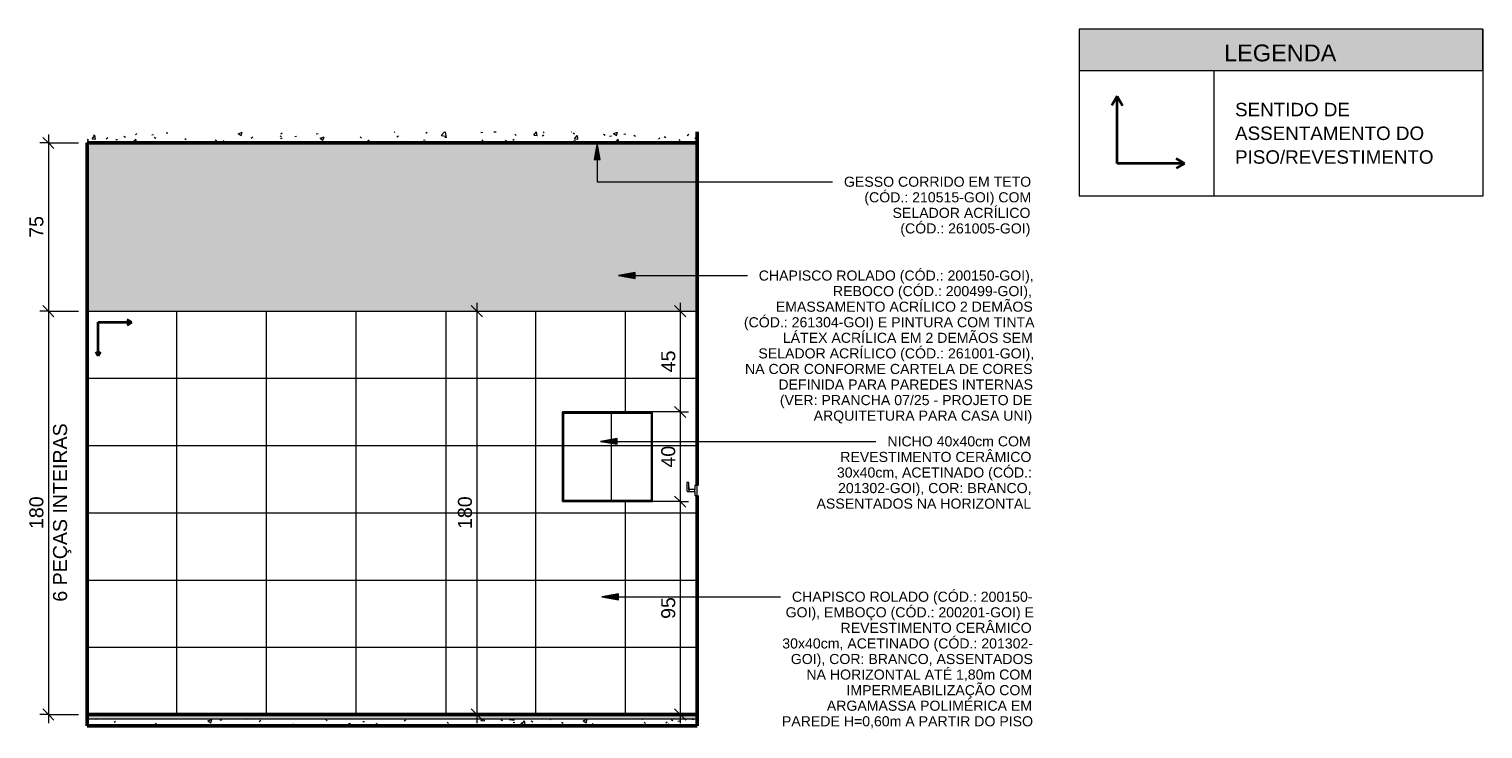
# Model space of a CAD drawing. Header units: millimetres. Extents: x -336 to 27370, y -15225 to 9845.
# Tile 43 of 43: x 20889 to 27370, y -84 to 3038. Entities that reach past the tile are written whole.
import ezdxf

# ---------------------------------------------------------------- set-up
doc = ezdxf.new("R2010")
doc.units = ezdxf.units.MM
for name, color, linetype, lineweight in [('A-ANNO-DIMS', 7, 'Continuous', 9), ('A-ANNO-DIMS-25', 7, 'Continuous', 9), ('A-CLNG', 7, 'Continuous', 5), ('A-DETL-GENF', 7, 'Continuous', 5), ('A-DOOR', 7, 'Continuous', 5), ('A-FLOR', 7, 'Continuous', 5), ('A-FLOR-MCUT', 7, 'Continuous', 5), ('A-FLOR-PATT', 7, 'Continuous', 5), ('A-WALL', 7, 'Continuous', 5), ('A-WALL-PATT', 7, 'Continuous', 50), ('G-ANNO-TEXT', 7, 'Continuous', 9), ('I-WALL', 7, 'Continuous', 5), ('P-SANR-FIXT', 7, 'Continuous', 5)]:
    doc.layers.add(name, color=color, linetype=linetype, lineweight=lineweight)
doc.layers.add('A-ANNO-NOTE', color=1, linetype='Continuous', lineweight=9, true_color=0xff0000)
doc.layers.add('A-DETL', color=7, linetype='Continuous', lineweight=5, true_color=0x00a600)
doc.styles.add('Arial_2', font='arial.ttf', dxfattribs={"height": 75})
doc.styles.add('Arial_5', font='arial.ttf', dxfattribs={"height": 62.5})
doc.styles.add('Arial_6', font='arial.ttf', dxfattribs={"height": 45})
doc.styles.add('Arial_7', font='arial.ttf', dxfattribs={"height": 60})
doc.dimstyles.new('Com_linha__ref__contínua__-_Cor_Vermelha_Arial_2_5mm', dxfattribs={"dimscale": 304.8, "dimtxt": 63.766212, "dimasz": 0.164042, "dimexe": 0.123031, "dimexo": 0.123031, "dimgap": 0.012303, "dimtad": 1, "dimdec": 1, "dimlfac": 0.1, "dimrnd": 0.1, "dimdsep": 46, "dimtxsty": 'Arial_5', "dimblk1": 'OBLIQUE', "dimblk2": 'OBLIQUE', "dimsah": 1, "dimcen": 0.09, "dimdle": 0.123031, "dimazin": 0, "dimtfac": 1, "dimtdec": 4, "dimtix": 1, "dimtmove": 0, "dimatfit": 3, "dimfxl": 1, "dimtvp": 1, "dimtolj": 1, "dimtzin": 0, "dimarcsym": 2})
pattern_1 = [(50, (35262.55, 0), (182.1847, -15.9391), [19.05, -209.55]), (355, (35262.55, 0), (-35.2424, 191.0566), [15.24, -167.64]), (100.451, (35277.73, -1.33), (146.9425, 175.1167), [16.19, -178.09]), (46.184, (35262.55, 50.8), (271.079, -42.0433), [28.575, -314.325]), (96.636, (35285.14, 47.3), (237.4025, 247.427), [24.285, -267.135]), (351.184, (35262.55, 50.8), (237.4046, 247.425), [22.86, -251.46]), (21, (35287.95, 38.1), (151.6149, -102.2655), [19.05, -209.55]), (326, (35287.95, 38.1), (61.8024, 184.1877), [15.24, -167.64]), (71.451, (35300.58, 29.58), (213.417, 81.9214), [16.19, -178.09]), (37.5, (35262.546, 0), (3.08832, 84.55508), [8.382, -157.226, 8.382, -161.798, -168.275]), (37.5, (35262.546, 0), (3.08832, 84.55508), [-335.788, 8.382, -159.893]), (7.5, (35262.55, 0), (66.81944, 100.18075), [8.382, -88.646, 8.382, -153.416, -64.135]), (7.5, (35262.55, 0), (66.81944, 100.18075), [-258.826, 8.382, -55.753]), (327.5, (35205.904, 0), (135.5905, -5.7289), [8.382, -55.118, 8.382, -189.738, -262.89]), (327.5, (35205.904, 0), (135.5905, -5.7289), [-261.62, 8.382, -254.508]), (317.5, (35180.5, 0), (148.1289, 25.4268), [8.382, -74.168, 8.382, -123.19, -186.69]), (317.5, (35180.5, 0), (148.1289, 25.4268), [-214.122, 8.382, -178.308])]
pattern_2 = [(0, (-14115.04, -20), (0, 300), []), (90, (-14115.04, -20), (-400, 2e-14), [])]

# ---------------------------------------------------------------- blocks, each defined once
blk = doc.blocks.new('PORTA DE GIRO L_2818057-5d0')
at = {"layer": 'A-DOOR', "lineweight": 15}
for p, q in [((-14115, 2090), (-14115.2, 2090)), ((-14115.2, 2080), (-14115, 2080)), ((-14115, 2080), (-14115, 2090))]:
    blk.add_line(p, q, dxfattribs=at)
at = {"layer": 'A-DOOR'}
blk.add_line((-14115, 0), (-14115, 2080), dxfattribs=at)
blk = doc.blocks.new('NICHO - NICHO-1991044-5d')
at = {"layer": 'A-WALL-PATT', "lineweight": 5, "true_color": 0x808080}
h = blk.add_hatch(dxfattribs=at)
h.set_pattern_fill('FP_10', color=8, style=0, pattern_type=2)
h.set_pattern_definition(pattern_2)
h.paths.add_polyline_path([(-11995, 930), (-11595, 930), (-11595, 1330), (-11995, 1330), (-11995, 935)])
h.paths.add_polyline_path([(-11990, 935), (-11990, 1325), (-11600, 1325), (-11600, 935), (-11734.6, 935)])
h = blk.add_hatch(dxfattribs=at)
h.set_pattern_fill('FP_10', color=8, style=0, pattern_type=2)
h.set_pattern_definition(pattern_2)
h.paths.add_polyline_path([(-11600, 935), (-11600, 1325), (-11990, 1325), (-11990, 935), (-11734.6, 935)])
at = {"layer": 'A-WALL'}
for p, q in [((-11595, 1330), (-11995, 1330)), ((-11995, 1330), (-11995, 930)), ((-11990, 1325), (-11600, 1325)), ((-11990, 935), (-11990, 1325)), ((-11600, 1325), (-11600, 935)), ((-11595, 930), (-11595, 1330)), ((-11995, 930), (-11595, 930)), ((-11600, 935), (-11990, 935))]:
    blk.add_line(p, q, dxfattribs=at)
blk = doc.blocks.new('deca_cabide-duplo_acessorio-disco_2062_dsc - 2062_BL_DSC_NO_Black Noir-2957137-5d')
at = {"layer": 'P-SANR-FIXT'}
for p, q in [((-11440.7, 1015.2), (-11441, 980)), ((-11431.8, 1015.2), (-11440.7, 1015.2)), ((-11436.3, 975.3), (-11405, 975.3)), ((-11431.5, 980.1), (-11431.8, 1015.2)), ((-11431.6, 984.7), (-11431.8, 1015.2)), ((-11405, 984.7), (-11431.6, 984.7)), ((-11405, 1001.5), (-11405, 984.7)), ((-11405, 975.3), (-11405, 984.7)), ((-11405, 975.3), (-11405, 958.5)), ((-11395, 1002.1), (-11404.5, 1002)), ((-11395, 957.9), (-11395, 1002.1)), ((-11404.5, 958), (-11401.1, 958)), ((-11401.1, 958), (-11395, 957.9))]:
    blk.add_line(p, q, dxfattribs=at)
for centre, radius, start, end in [((-11436.3, 980), 4.71, 179.49995, 270.50759), ((-11436.3, 980), 4.78, 270.35114, 0.5001), ((-11404.5, 1001.5), 0.5, 90.5, 180), ((-11404.5, 958.5), 0.5, 180, 269.5)]:
    blk.add_arc(centre, radius, start, end, dxfattribs=at)
blk = doc.blocks.new('DIMBLOCK55-5d')
at = {"layer": 'A-ANNO-DIMS-25', "color": 242, "true_color": 0xbd2b2e}
for p, q in [((20975, 2530), (20937.5, 2530)), ((20975, 2530), (20950, 2555)), ((20975, 2567.5), (20975, 1780)), ((20975, 2530), (21000, 2505)), ((20975, 2530), (21110, 2530)), ((20975, 1780), (20937.5, 1780)), ((20975, 1780), (20950, 1805)), ((20975, 1780), (21000, 1755)), ((20975, 1780), (21110, 1780))]:
    blk.add_line(p, q, dxfattribs=at)
at = {"layer": 'A-ANNO-DIMS-25', "color": 0, "insert": (20890.2, 2106.9), "char_height": 62.5, "width": 115.368, "attachment_point": 1, "rotation": 90, "line_spacing_factor": 0.941778, "style": 'Arial_5'}
blk.add_mtext('75', dxfattribs=at)
blk = doc.blocks.new('_Oblique')
at = {"color": 0, "linetype": 'ByBlock', "lineweight": -2}
blk.add_line((-0.5, -0.5), (0.5, 0.5), dxfattribs=at)
blk = doc.blocks.new('DIMBLOCK56-5d')
at = {"layer": 'A-ANNO-DIMS-25', "color": 242, "true_color": 0xbd2b2e}
for p, q in [((20975, 1780), (20937.5, 1780)), ((20975, 1780), (20950, 1805)), ((20975, 1780), (20975, -57.5)), ((20975, 1780), (21000, 1755)), ((20975, 1780), (21110, 1780)), ((20975, -20), (20950, 5)), ((20975, -20), (20937.5, -20)), ((20975, -20), (21000, -45)), ((20975, -20), (21110, -20))]:
    blk.add_line(p, q, dxfattribs=at)
at = {"layer": 'A-ANNO-DIMS-25', "color": 0, "char_height": 62.5, "attachment_point": 1, "rotation": 90, "line_spacing_factor": 0.941778, "style": 'Arial_5'}
for s, insert, width in [('6 PEÇAS INTEIRAS', (20995.8, 483.7), 951.196), ('180', (20890.2, 807.9), 173.052)]:
    blk.add_mtext(s, dxfattribs=dict(at, insert=insert, width=width))
blk = doc.blocks.new('Símbolo - Início Piso - Iniciar Piso-2718082-5d')
at = {"layer": 'A-ANNO-NOTE', "lineweight": 35}
for p, q in [((-14065, 1730), (-13915, 1730)), ((-14065, 1580), (-14065, 1730)), ((-13915, 1730), (-13936, 1742.1)), ((-13915, 1730), (-13936, 1717.9)), ((-14065, 1580), (-14075.7, 1598.5)), ((-14065, 1580), (-14054.4, 1598.5))]:
    blk.add_line(p, q, dxfattribs=at)
blk = doc.blocks.new('DIMBLOCK57-5d')
at = {"layer": 'A-ANNO-DIMS-25', "color": 242, "true_color": 0xbd2b2e}
for p, q in [((23791.9, 1817.5), (23791.9, 1330)), ((23791.9, 1780), (23766.9, 1805)), ((23791.9, 1780), (23789.8, 1780)), ((23791.9, 1780), (23816.9, 1755)), ((23791.9, 1780), (23829.4, 1780)), ((23791.9, 1330), (23617.7, 1330)), ((23791.9, 1330), (23766.9, 1355)), ((23791.9, 1330), (23816.9, 1305)), ((23791.9, 1330), (23829.4, 1330))]:
    blk.add_line(p, q, dxfattribs=at)
at = {"layer": 'A-ANNO-DIMS-25', "color": 0, "insert": (23707, 1506.9), "char_height": 62.5, "width": 115.368, "attachment_point": 1, "rotation": 90, "line_spacing_factor": 0.941778, "style": 'Arial_5'}
blk.add_mtext('45', dxfattribs=at)
blk = doc.blocks.new('DIMBLOCK58-5d')
at = {"layer": 'A-ANNO-DIMS-25', "color": 242, "true_color": 0xbd2b2e}
for p, q in [((23791.9, 1330), (23617.7, 1330)), ((23791.9, 1330), (23766.9, 1355)), ((23791.9, 1330), (23791.9, 930)), ((23791.9, 1330), (23816.9, 1305)), ((23791.9, 1330), (23829.4, 1330)), ((23791.9, 930), (23617.7, 930)), ((23791.9, 930), (23766.9, 955)), ((23791.9, 930), (23816.9, 905)), ((23791.9, 930), (23829.4, 930))]:
    blk.add_line(p, q, dxfattribs=at)
at = {"layer": 'A-ANNO-DIMS-25', "color": 0, "insert": (23707, 1081.9), "char_height": 62.5, "width": 115.368, "attachment_point": 1, "rotation": 90, "line_spacing_factor": 0.941778, "style": 'Arial_5'}
blk.add_mtext('40', dxfattribs=at)
blk = doc.blocks.new('DIMBLOCK59-5d')
at = {"layer": 'A-ANNO-DIMS-25', "color": 242, "true_color": 0xbd2b2e}
for p, q in [((23791.9, 930), (23617.7, 930)), ((23791.9, 930), (23766.9, 955)), ((23791.9, 930), (23791.9, -57.5)), ((23791.9, 930), (23816.9, 905)), ((23791.9, 930), (23829.4, 930)), ((23791.9, -20), (23766.9, 5)), ((23791.9, -20), (23789.8, -20)), ((23791.9, -20), (23816.9, -45)), ((23791.9, -20), (23829.4, -20))]:
    blk.add_line(p, q, dxfattribs=at)
at = {"layer": 'A-ANNO-DIMS-25', "color": 0, "insert": (23707, 406.9), "char_height": 62.5, "width": 115.368, "attachment_point": 1, "rotation": 90, "line_spacing_factor": 0.941778, "style": 'Arial_5'}
blk.add_mtext('95', dxfattribs=at)
blk = doc.blocks.new('DIMBLOCK60-5d')
at = {"layer": 'A-ANNO-DIMS-25', "color": 242, "true_color": 0xbd2b2e}
for p, q in [((22885.6, 1817.5), (22885.6, -57.5)), ((22885.6, 1780), (22860.6, 1805)), ((22885.6, 1780), (22883.5, 1780)), ((22885.6, 1780), (22910.6, 1755)), ((22885.6, 1780), (22923.1, 1780)), ((22885.6, -20), (22860.6, 5)), ((22885.6, -20), (22883.5, -20)), ((22885.6, -20), (22910.6, -45)), ((22885.6, -20), (22923.1, -20))]:
    blk.add_line(p, q, dxfattribs=at)
at = {"layer": 'A-ANNO-DIMS-25', "color": 0, "insert": (22800.7, 807.9), "char_height": 62.5, "width": 173.052, "attachment_point": 1, "rotation": 90, "line_spacing_factor": 0.941778, "style": 'Arial_5'}
blk.add_mtext('180', dxfattribs=at)
blk = doc.blocks.new('Símbolo - Início Piso - Iniciar Piso-2718082-SENTIDO DE ASSENTAMENTO')
at = {"layer": 'A-ANNO-NOTE', "lineweight": 35}
for p, q in [((4440.7, 2738.9), (4416.5, 2696.9)), ((4440.7, 2738.9), (4465, 2696.9)), ((4440.7, 2438.9), (4440.7, 2738.9)), ((4740.7, 2438.9), (4440.7, 2438.9)), ((4740.7, 2438.9), (4703.8, 2460.2)), ((4740.7, 2438.9), (4703.8, 2417.5))]:
    blk.add_line(p, q, dxfattribs=at)

msp = doc.modelspace()

# ---------------------------------------------------------------- hatches: boundary and pattern name
at = {"layer": 'A-DETL-GENF', "true_color": 0xb6b6b6}
msp.add_hatch(color=253, dxfattribs=at).paths.add_polyline_path([(27370.31, 2853.16), (27370.31, 3038.16), (25570.31, 3038.16), (25570.31, 2853.16)])
at = {"layer": 'A-FLOR', "true_color": 0xbbc5c4}
msp.add_hatch(color=9, dxfattribs=at).paths.add_polyline_path([(22507.69, -40), (23867.5, -40), (23867.5, -20), (21147.5, -20), (21147.5, -40), (21827.51, -40)])
at = {"layer": 'A-FLOR-PATT', "true_color": 0x787878}
h = msp.add_hatch(dxfattribs=at)
h.set_pattern_fill('FP_8', color=8, style=0, pattern_type=2)
h.set_pattern_definition(pattern_1)
h.paths.add_polyline_path([(23867.5, 2530), (23867.5, 2580.14), (21147.33, 2580.14), (21147.5, 2530), (22507.69, 2530)])
h = msp.add_hatch(dxfattribs=at)
h.set_pattern_fill('FP_8', color=8, style=0, pattern_type=2)
h.set_pattern_definition(pattern_1)
h.paths.add_polyline_path([(21147.33, -70), (21147.5, -70), (21147.33, -20)])
h = msp.add_hatch(dxfattribs=at)
h.set_pattern_fill('FP_8', color=8, style=0, pattern_type=2)
h.set_pattern_definition(pattern_1)
h.paths.add_polyline_path([(23867.5, -70), (23867.5, -40), (21147.5, -40), (21147.5, -70), (23527.97, -70)])
h = msp.add_hatch(dxfattribs=at)
h.set_pattern_fill('FP_8', color=8, style=0, pattern_type=2)
h.set_pattern_definition(pattern_1)
h.paths.add_polyline_path([(23868.06, -70.15), (23868.06, -70), (23527.97, -70.15)])
at = {"layer": 'A-WALL-PATT', "lineweight": 5, "true_color": 0x808080}
h = msp.add_hatch(dxfattribs=at)
h.set_pattern_fill('FP_9', color=8, style=0, pattern_type=2)
h.set_pattern_definition([(0, (20747.5, -620), (0, 300), []), (90, (20747.5, -620), (-400, 2e-14), [])])
h.paths.add_polyline_path([(22847.78, -20), (23867.5, -20), (23867.5, 957.91), (23858, 958), (23857.5, 958.5), (23857.5, 975.25), (23825.19, 975.36), (23824.19, 975.71), (23822.53, 977.03), (23821.62, 978.94), (23821.5, 980), (23821.81, 1015.25), (23830.7, 1015.25), (23830.96, 984.75), (23857.5, 984.75), (23857.5, 1001.5), (23858, 1002), (23867.5, 1002.09), (23867.5, 1780), (21147.5, 1780), (21147.5, -20), (22677.74, -20)])
h.paths.add_polyline_path([(23267.5, 930), (23267.5, 1330), (23667.5, 1330), (23667.5, 930), (23527.97, 930)])
at = {"layer": 'G-ANNO-TEXT'}
for points in [[(23422.18, 2531.33), (23408.95, 2456.33), (23435.4, 2456.33)], [(23516.05, 1938.62), (23591.05, 1925.39), (23591.05, 1951.84)], [(23436, 1198.94), (23511, 1185.72), (23511, 1212.16)], [(23442.13, 505.78), (23517.13, 492.56), (23517.13, 519.01)]]:
    msp.add_hatch(color=256, dxfattribs=at).paths.add_polyline_path(points)
at = {"layer": 'I-WALL', "true_color": 0xf4eccd}
for points in [[(23867.5, 1780), (23867.5, 2530), (21147.5, 2530), (21147.5, 1780), (22507.69, 1780)], [(23868.06, 1780), (23868.06, 2580.14), (23867.5, 2580.14), (23867.5, 1780)]]:
    msp.add_hatch(color=254, dxfattribs=at).paths.add_polyline_path(points)
at = {"layer": 'I-WALL', "true_color": 0xf4f4f4}
for points in [[(23867.5, -70), (23868.06, -70), (23868.06, 1780), (23867.5, 1780), (23867.5, 261.14)], [(21147.33, -20), (21147.5, -20), (21147.33, 0)]]:
    msp.add_hatch(color=7, dxfattribs=at).paths.add_polyline_path(points)
at = {"layer": 'I-WALL', "true_color": 0xc0c0c0}
msp.add_hatch(color=9, dxfattribs=at).paths.add_polyline_path([(23868.06, -20), (23868.06, 580), (23867.5, 580), (23867.5, -20)])

# ---------------------------------------------------------------- linework, layer by layer
at = {"layer": 'A-CLNG'}
for p, q in [((23867.5, 2532), (21147.5, 2532)), ((21147.5, 2532), (21147.5, 2530)), ((23867.5, 2531), (21147.5, 2531))]:
    msp.add_line(p, q, dxfattribs=at)
at = {"layer": 'A-DETL', "color": 7}
for p, q in [((27370.31, 3038.16), (25570.31, 3038.16)), ((25570.31, 3038.16), (25570.31, 2853.16)), ((25570.31, 3038.16), (25570.31, 2293.16)), ((27370.31, 2853.16), (27370.31, 3038.16)), ((27370.31, 3038.16), (27370.31, 2293.16)), ((25570.31, 2853.16), (27370.31, 2853.16)), ((26170.31, 2853.16), (26170.31, 2293.16)), ((27370.31, 2293.16), (25570.31, 2293.16))]:
    msp.add_line(p, q, dxfattribs=at)
at = {"layer": 'A-DETL', "color": 7, "lineweight": 50}
msp.add_line((21147.5, 2100), (21147.5, -20), dxfattribs=at)
at = {"layer": 'A-FLOR', "lineweight": 50}
for p, q in [((21147.5, 2530), (23867.5, 2530)), ((21147.5, 0), (21147.33, 0)), ((23867.5, -20), (21147.5, -20)), ((21147.5, -70), (21147.5, -20)), ((21147.33, -70), (21147.33, -70)), ((21147.33, -70), (23867.5, -70))]:
    msp.add_line(p, q, dxfattribs=at)
at = {"layer": 'A-FLOR-MCUT'}
msp.add_line((23867.5, -40), (21147.5, -40), dxfattribs=at)
at = {"layer": 'A-WALL'}
msp.add_line((21147.5, 2530), (21147.33, 2530), dxfattribs=at)
at = {"layer": 'G-ANNO-TEXT'}
for p, q in [((23422.18, 2531.33), (23408.95, 2456.33)), ((23435.4, 2456.33), (23422.18, 2531.33)), ((23422.18, 2531.33), (23422.18, 2357.11)), ((23408.95, 2456.33), (23435.4, 2456.33)), ((23422.18, 2357.11), (24267.62, 2357.11)), ((24267.62, 2357.11), (24471.02, 2357.11)), ((23591.05, 1951.84), (23516.05, 1938.62)), ((23591.05, 1925.39), (23591.05, 1951.84)), ((23516.05, 1938.62), (23591.05, 1925.39)), ((23516.05, 1938.62), (24024.9, 1938.62)), ((24024.9, 1938.62), (24091.05, 1938.62)), ((23511, 1212.16), (23436, 1198.94)), ((23436, 1198.94), (23511, 1185.72)), ((23436, 1198.94), (24274.28, 1198.94)), ((23511, 1185.72), (23511, 1212.16)), ((24274.28, 1198.94), (24664.54, 1198.94)), ((23517.13, 519.01), (23442.13, 505.78)), ((23517.13, 492.56), (23517.13, 519.01)), ((23442.13, 505.78), (23517.13, 492.56)), ((23442.13, 505.78), (24192.75, 505.78)), ((24192.75, 505.78), (24239.06, 505.78))]:
    msp.add_line(p, q, dxfattribs=at)
at = {"layer": 'I-WALL', "lineweight": 50}
for p, q in [((21147.5, 2100), (21147.5, 2530)), ((23867.5, 2580.14), (23867.5, 1002.09)), ((21147.33, 2100), (21147.5, 2100)), ((23867.5, 1780), (23868.06, 1780)), ((23867.5, 957.91), (23867.5, -70)), ((23868.06, 580), (23867.5, 580)), ((21147.5, -20), (21147.5, 0)), ((21147.33, -20), (21147.5, -20)), ((23867.5, -20), (23868.06, -20)), ((23867.5, -70), (23868.06, -70))]:
    msp.add_line(p, q, dxfattribs=at)
at = {"layer": 'I-WALL'}
for p, q in [((21147.5, 2100), (21147.5, 2090)), ((21147.5, 1780), (23867.5, 1780)), ((23267.5, 930), (23267.5, 1330)), ((23267.5, 1330), (23667.5, 1330)), ((23667.5, 1330), (23667.5, 930)), ((23667.5, 930), (23267.5, 930))]:
    msp.add_line(p, q, dxfattribs=at)

# ---------------------------------------------------------------- block references
at = {"layer": 'A-ANNO-NOTE', "lineweight": 35}
for name, p in [('Símbolo - Início Piso - Iniciar Piso-2718082-SENTIDO DE ASSENTAMENTO', (21299.05, 0)), ('Símbolo - Início Piso - Iniciar Piso-2718082-5d', (35262.55, 0))]:
    msp.add_blockref(name, p, dxfattribs=at)
at = {"layer": 'A-DOOR'}
msp.add_blockref('PORTA DE GIRO L_2818057-5d0', (35262.55, 0), dxfattribs=at)
at = {"layer": 'A-WALL'}
msp.add_blockref('NICHO - NICHO-1991044-5d', (35262.55, 0), dxfattribs=at)
at = {"layer": 'P-SANR-FIXT'}
msp.add_blockref('deca_cabide-duplo_acessorio-disco_2062_dsc - 2062_BL_DSC_NO_Black Noir-2957137-5d', (35262.55, 0), dxfattribs=at)

# ---------------------------------------------------------------- texts
at = {"layer": 'G-ANNO-TEXT', "attachment_point": 1}
for s, insert, char_height, width, style in [('LEGENDA', (26216.33, 2969.14), 75, 609.2825, 'Arial_2'), ('SENTIDO DE ', (26265.29, 2709.06), 60, 697.4681, 'Arial_7'), ('ASSENTAMENTO DO ', (26265.29, 2603.23), 60, 1118.3541, 'Arial_7'), ('PISO/REVESTIMENTO', (26265.29, 2497.39), 60, 1138.3963, 'Arial_7'), ('GESSO CORRIDO EM TETO ', (24521.82, 2379.61), 45, 990.0841, 'Arial_6'), ('(CÓD.: 210515-GOI) COM ', (24612.77, 2310.15), 45, 879.852, 'Arial_6'), ('SELADOR ACRÍLICO ', (24738.45, 2240.7), 45, 727.5314, 'Arial_6'), ('(CÓD.: 261005-GOI)', (24773.18, 2171.25), 45, 685.4428, 'Arial_6'), ('CHAPISCO ROLADO (CÓD.: 200150-GOI), ', (24141.85, 1961.12), 45, 1451.0544, 'Arial_6'), ('REBOCO (CÓD.: 200499-GOI), ', (24472.58, 1891.67), 45, 1050.2106, 'Arial_6'), ('EMASSAMENTO ACRÍLICO 2 DEMÃOS ', (24217.92, 1822.21), 45, 1358.8603, 'Arial_6'), ('(CÓD.: 261304-GOI) E PINTURA COM TINTA ', (24075.7, 1752.76), 45, 1531.2231, 'Arial_6'), ('LÁTEX ACRÍLICA EM 2 DEMÃOS SEM ', (24249.34, 1683.31), 45, 1320.7802, 'Arial_6'), ('SELADOR ACRÍLICO (CÓD.: 261001-GOI), ', (24140.2, 1613.85), 45, 1453.0586, 'Arial_6'), ('NA COR CONFORME CARTELA DE CORES ', (24080.66, 1544.4), 45, 1525.2105, 'Arial_6'), ('DEFINIDA PARA PAREDES INTERNAS ', (24229.49, 1474.95), 45, 1344.8308, 'Arial_6'), ('(VER: PRANCHA 07/25 - PROJETO DE ', (24236.11, 1405.49), 45, 1336.8139, 'Arial_6'), ('ARQUITETURA PARA CASA UNI)', (24386.59, 1336.04), 45, 1154.43, 'Arial_6'), ('NICHO 40x40cm COM  ', (24715.34, 1221.44), 45, 755.5905, 'Arial_6'), ('REVESTIMENTO CERÂMICO ', (24505.33, 1151.99), 45, 1010.1263, 'Arial_6'), ('30x40cm, ACETINADO (CÓD.: ', (24490.45, 1082.53), 45, 1028.1642, 'Arial_6'), ('201302-GOI), COR: BRANCO, ', (24495.41, 1013.08), 45, 1022.1516, 'Arial_6'), ('ASSENTADOS NA HORIZONTAL', (24399.5, 943.63), 45, 1138.3963, 'Arial_6'), ('CHAPISCO ROLADO (CÓD.: 200150-', (24289.86, 528.28), 45, 1272.6789, 'Arial_6'), ('GOI), EMBOÇO (CÓD.: 200201-GOI) E ', (24261.74, 458.83), 45, 1306.7506, 'Arial_6'), ('REVESTIMENTO CERÂMICO ', (24506.48, 389.37), 45, 1010.1263, 'Arial_6'), ('30x40cm, ACETINADO (CÓD.: 201302-', (24246.86, 319.92), 45, 1324.7886, 'Arial_6'), ('GOI), COR: BRANCO, ASSENTADOS ', (24284.9, 250.47), 45, 1278.6916, 'Arial_6'), ('NA HORIZONTAL ATÉ 1,80m COM ', (24354.35, 181.01), 45, 1194.5144, 'Arial_6'), ('IMPERMEABILIZAÇÃO COM ', (24532.94, 111.56), 45, 978.0588, 'Arial_6'), ('ARGAMASSA POLIMÉRICA EM ', (24445.3, 42.11), 45, 1084.2823, 'Arial_6'), ('PAREDE H=0,60m A PARTIR DO PISO', (24245.21, -27.34), 45, 1326.7928, 'Arial_6')]:
    msp.add_mtext(s, dxfattribs=dict(at, insert=insert, char_height=char_height, width=width, style=style))

# ---------------------------------------------------------------- dimensions: what is measured, and where the dimension line sits
at = {"layer": 'A-ANNO-DIMS', "color": 242, "true_color": 0xbd2b2e}
for base, p1, p2, override, picture, middle in [((20975.05, 1780), (21142.54, 2530), (21067.5, 1780), {"dimpost": '<>', "dimfxl": 753.744559}, 'DIMBLOCK55-5d', (20939.52, 2155)), ((22885.63, -20), (22920.99, 1780), (22920.99, -20), {"dimpost": '<>', "dimfxl": 1800}, 'DIMBLOCK60-5d', (22849.97, 880)), ((23791.92, 1330), (23827.27, 1780), (23580.19, 1330), {"dimpost": '<>', "dimfxl": 513.372479}, 'DIMBLOCK57-5d', (23756.38, 1555)), ((23791.92, 930), (23580.19, 1330), (23580.19, 930), {"dimpost": '<>', "dimfxl": 400}, 'DIMBLOCK58-5d', (23756.26, 1130)), ((23791.92, -20), (23580.19, 930), (23827.27, -20), {"dimpost": '<>', "dimfxl": 981.60649}, 'DIMBLOCK59-5d', (23756.26, 455))]:
    dim = msp.add_linear_dim(base=base, p1=p1, p2=p2, angle=90, dimstyle='Com_linha__ref__contínua__-_Cor_Vermelha_Arial_2_5mm', override=override, dxfattribs=at)
    dim.commit()
    dim.dimension.update_dxf_attribs({"geometry": picture, "text_midpoint": middle})
dim = msp.add_linear_dim(base=(20975.05, -20), p1=(21067.5, 1780), p2=(21147.5, -20), angle=90, text='<>\\X6 PEÇAS INTEIRAS', dimstyle='Com_linha__ref__contínua__-_Cor_Vermelha_Arial_2_5mm', override={"dimpost": '<>', "dimfxl": 1801.776901}, dxfattribs=at)
dim.commit()
dim.dimension.update_dxf_attribs({"geometry": 'DIMBLOCK56-5d', "text_midpoint": (20975.05, 880)})

doc.saveas('drawing.dxf')
